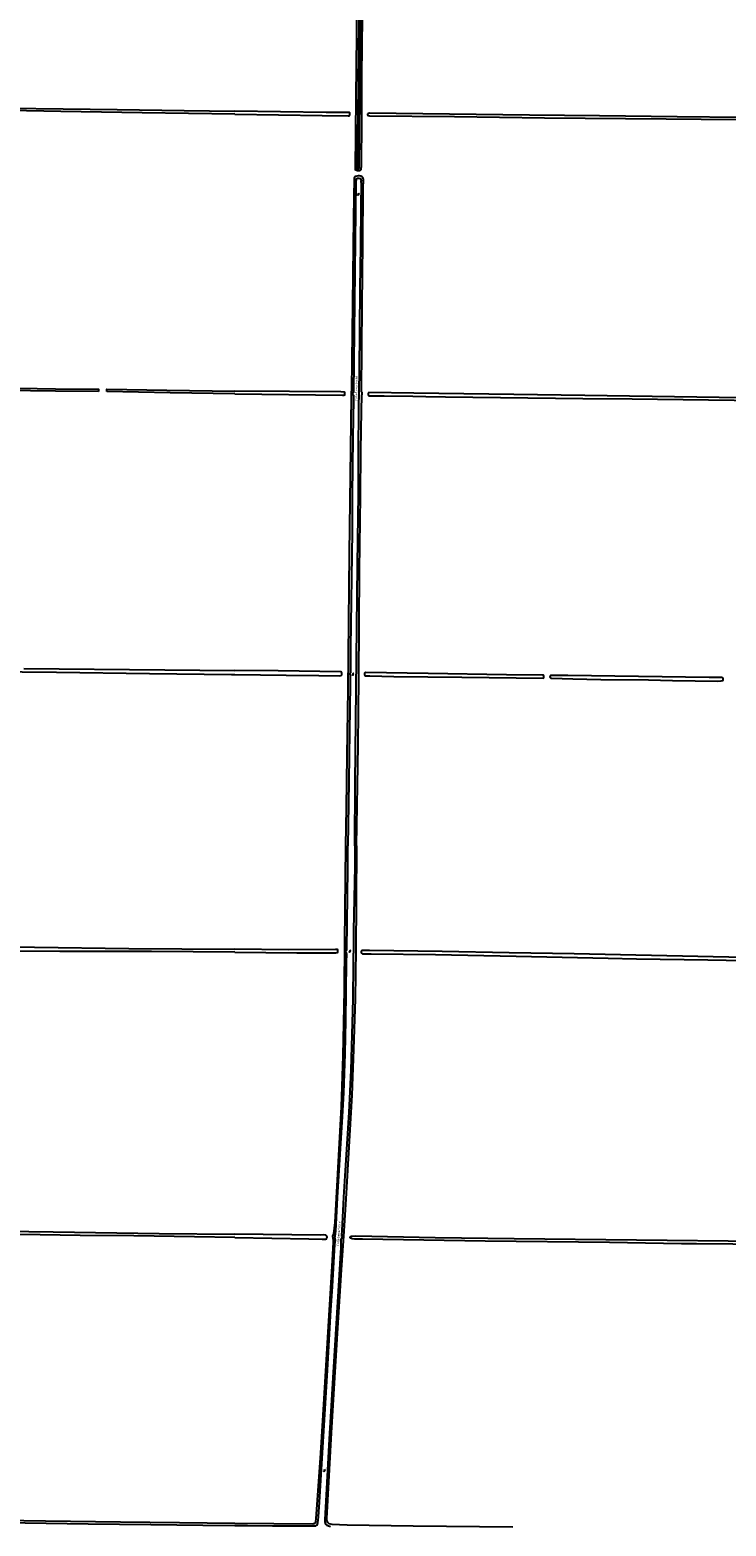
# Model space of a CAD drawing. Extents: x 168875 to 176000, y 513888 to 528000.
# Tile 68 of 106: x 173781 to 174525, y 522273 to 523872. Entities that reach past the tile are written whole.
import ezdxf

# ---------------------------------------------------------------- set-up
doc = ezdxf.new("R2010")
doc.units = 0
doc.header["$MEASUREMENT"] = 0
doc.layers.get('0').update_dxf_attribs({"linetype": 'CONTINUOUS'})
for name, color, linetype in [('INSTEEK_SLOOT', 72, 'CONTINUOUS'), ('KANT_WATER', 140, 'CONTINUOUS'), ('SEMANTIEK', 140, 'CONTINUOUS'), ('WATERLOOPNAAM', 7, 'CONTINUOUS')]:
    doc.layers.add(name, color=color, linetype=linetype)
doc.styles.add('ISOCP', font='ISOCP.shx', dxfattribs={"height": 1.8})

# ---------------------------------------------------------------- blocks, each defined once
blk = doc.blocks.new('S05')
at = {"color": 0}
for p, q in [((0.1, 0.3), (0.4, 0.6)), ((0.1, -0.2), (0.4, 0.1)), ((0.4, 0.6), (0.7, 0.7)), ((0.4, 0.1), (0.7, 0.2)), ((0.7, 0.7), (1, 0.6)), ((0.7, 0.2), (1, 0.1)), ((1, 0.6), (1.3, 0.4)), ((1, 0.1), (1.4, -0.1)), ((1.3, 0.4), (1.7, 0.1)), ((1.7, 0.1), (2, 0)), ((2, 0), (2.3, 0.2)), ((2.3, 0.2), (2.6, 0.4)), ((1.4, -0.1), (1.7, -0.4)), ((1.7, -0.4), (2, -0.5)), ((2, -0.5), (2.3, -0.3)), ((2.3, -0.3), (2.6, -0.1))]:
    blk.add_line(p, q, dxfattribs=at)

msp = doc.modelspace()

# ---------------------------------------------------------------- linework, layer by layer
at = {"layer": 'INSTEEK_SLOOT'}
for points in [[(174137.1, 524000), (174135.8, 523885.4), (174135.3, 523822.9), (174135.1, 523776.3), (174134.7, 523725.1), (174134.6, 523724.4), (174134.6, 523723.2), (174134.5, 523722.6), (174134.6, 523722.2), (174133.7, 523721.5), (174133.1, 523721.3), (174131.1, 523721.3), (174130, 523721.4), (174129.1, 523721.8), (174128.9, 523722), (174128.7, 523722.7), (174129.6, 523799.9), (174131.5, 524000)], [(173294, 523909.9), (173294.3, 523801.9), (173294.25, 523799.05), (173294.2, 523795.6), (173294.4, 523794.8), (173295, 523794.5), (173295.5, 523794.4), (173300.1, 523794.4), (173405.3, 523793), (173498, 523791.6), (173621.3, 523790.1), (173700.6, 523788.7), (173874.1, 523786.7), (173945.8, 523785.5), (174000, 523784.8)], [(174000, 523781.7), (173900.9, 523783), (173814, 523784.6), (173759.2, 523785.5), (173644.9, 523787), (173543.4, 523788.6), (173469.5, 523789.6), (173405.5, 523790.3), (173302.5, 523791.7), (173295.4, 523791.7), (173294.6, 523791.6), (173294.2, 523791.3), (173294.1, 523791), (173293.5, 523763.4), (173292.8, 523670.8), (173292.614, 523604.57)], [(174000, 523781.7), (174093.3, 523780.2), (174121, 523779.9), (174121.7, 523779.9), (174122.4, 523780.1), (174122.6, 523780.5), (174122.6, 523783), (174122.3, 523783.3), (174121.8, 523783.4), (174097.6, 523783.6), (174000, 523784.8)], [(174541.9, 523778), (174472.4, 523778.8), (174389.4, 523780), (174314.8, 523780.6), (174143.9, 523782.6), (174142.6, 523782.3), (174142, 523782), (174141.7, 523781.6), (174141.7, 523781), (174141.9, 523780.4), (174142.1, 523780.1), (174143.8, 523779.8), (174234.5, 523779.1), (174330.6, 523777.9), (174460.5, 523776.8), (174535.4, 523776)], [(174130, 523000), (174131.5, 523107.5), (174132.2, 523178.8), (174133.1, 523294.5), (174134.3, 523373.6), (174134.6, 523421.9), (174135.4, 523465.2), (174135.5, 523481.2), (174135.9, 523482.8), (174135.9, 523484.2), (174135.5, 523484.7), (174135.1, 523485.1), (174136.1, 523577.7), (174136.7, 523643.5), (174137.1, 523701.4), (174137.3, 523712.1), (174137.1, 523713), (174136.7, 523713.9), (174136, 523714.7), (174134.5, 523715.5), (174133, 523715.7), (174131.5, 523715.7), (174130.1, 523715.5), (174128.8, 523715.2), (174128, 523714.8), (174127.6, 523714.3), (174127.4, 523713.6), (174126.6, 523670.8), (174124.5, 523487.2), (174124.4, 523486), (174124.2, 523485.1), (174124.2, 523481.4), (174124.3, 523480.7), (174124.3, 523479.9), (174122, 523312.2), (174120.7, 523167.1), (174119.7, 523096.7), (174118.8, 523040.5), (174118.3, 523000)], [(173594.489, 523488.264), (173594.493, 523491.46), (173611.8, 523491.3), (173670.7, 523490.6), (173808.4, 523488.4), (173854.446, 523487.892), (173854.321, 523485.343)], [(173854.321, 523485.343), (173808.5, 523485.6), (173781.6, 523486), (173704.9, 523486.8), (173648.5, 523487.5), (173594.489, 523488.264)], [(173863.271, 523485.276), (173863.312, 523487.791), (173927.4, 523486.7), (174000, 523485.9)], [(174000, 523483), (173930.8, 523484.1), (173863.271, 523485.276)], [(174000, 523483), (174114.9, 523481.6), (174116.3, 523481.6), (174117.3, 523482), (174117.5, 523482.5), (174117.5, 523483.4), (174117.3, 523484.2), (174116.7, 523484.6), (174116.4, 523484.7), (174113, 523484.9), (174058.2, 523485.3), (174000, 523485.9)], [(174589.3, 523477.8), (174373.7, 523481.3), (174297.8, 523482.1), (174191.3, 523483.7), (174143, 523484.3), (174142.6, 523484.1), (174142.3, 523483.4), (174142.3, 523482.7), (174142.2, 523482.2), (174142.3, 523481.7), (174142.7, 523481.1), (174143.6, 523480.8), (174145.3, 523480.7), (174145.8, 523480.6), (174159.4, 523480.6), (174190.1, 523480.3), (174203.8, 523480), (174225.1, 523479.8), (174371.8, 523477.9), (174424.2, 523477.6), (174723.8, 523473.8)], [(173369.364, 523189.96), (173515, 523188.4), (173602.7, 523187.6), (173699.4, 523186.5), (173809.3, 523185.5), (173908.8, 523184.1), (173996.4, 523183.2), (174000, 523183.1)], [(173774.5, 523189.6), (173925.3, 523188), (174000, 523187.3)], [(174000, 523183.1), (174054.7, 523182.5), (174089.6, 523181.9), (174112, 523181.8), (174113.4, 523182), (174114.2, 523182.6), (174114.3, 523183.3), (174114.3, 523184.1), (174114.1, 523185.1), (174113.8, 523185.7), (174113, 523185.8), (174046.1, 523186.9), (174000, 523187.3)], [(174330, 523181.1), (174329.9, 523181.7), (174329.5, 523182.2), (174328.7, 523182.3), (174290.2, 523182.7), (174206.3, 523184.3), (174139.5, 523185.2), (174139, 523185.1), (174138.4, 523184.4), (174138.3, 523182.9), (174138.4, 523182.6), (174138.8, 523182), (174139.5, 523181.8), (174141.3, 523181.6), (174144.2, 523181.5), (174169.6, 523181.1), (174242.4, 523180.2), (174329.5, 523179.3), (174330, 523179.9), (174330, 523181.1)], [(174521.7, 523178), (174521.6, 523178.5), (174521, 523179.4), (174520.4, 523179.7), (174519.5, 523179.9), (174506.6, 523179.8), (174355.6, 523182.1), (174337.7, 523182), (174337.1, 523181.9), (174336.6, 523181.3), (174336.5, 523180.6), (174336.7, 523179.8), (174337.3, 523179.3), (174338.3, 523179), (174360.9, 523178.6), (174390.8, 523177.8), (174441.9, 523177.3), (174467.5, 523176.7), (174516, 523176), (174519.5, 523176.3), (174521, 523176.6), (174521.6, 523177.1), (174521.7, 523178)], [(174118.3, 523000), (174116.9, 522897.2), (174116.7, 522845.9), (174115.2, 522775.7), (174113.4, 522721.3), (174106.7, 522597.7), (174105.3, 522585.6), (174104.4, 522583), (174104.8, 522579.2), (174105, 522578.2), (174105, 522576.5), (174103.6, 522551), (174098.8, 522474.8), (174094.9, 522409.4), (174091.6, 522351.4), (174086.5, 522281), (174086.2, 522278.4), (174085.8, 522276.6), (174085.3, 522276.1), (174084.6, 522275.7), (174083.8, 522275.7), (174083.1, 522275.6), (174000, 522276.3), (173940.8, 522277), (173877.9, 522277.6), (173797.8, 522278.6), (173728.3, 522279.7)], [(174130, 523000), (174129.4, 522940.2), (174129.2, 522889.3), (174128.4, 522836.5), (174126.8, 522782.4), (174124.8, 522733.7), (174118.5, 522622.8), (174116.4, 522588.3), (174113.5, 522547.2), (174109.5, 522485), (174102.8, 522373.1), (174097.9, 522281.4), (174098, 522279.7), (174098.4, 522277.9), (174099.5, 522276.7), (174100.4, 522276.3), (174103.5, 522275.6), (174120, 522274.6), (174190.3, 522273.6), (174297, 522272.4)], [(173369.4, 522894.7), (173369.8, 522894.1), (173370.2, 522893.9), (173384.5, 522893.7), (173475.6, 522893.3), (173599.9, 522892.6), (173785.8, 522891.7), (173886.6, 522890.4), (174000, 522889.5)], [(174000, 522886.3), (174066.3, 522885.6), (174107.9, 522885.6), (174109.2, 522886), (174109.9, 522886.6), (174110.1, 522887.7), (174110.1, 522888.9), (174110, 522889.1), (174109.3, 522889.3), (174107.4, 522889.3), (174057.3, 522889), (174000, 522889.5)], [(174000, 522886.3), (173910.8, 522887.1), (173813.1, 522887.2), (173709.4, 522887.9)], [(174543.8, 522880.7), (174362.4, 522884.6), (174293, 522885.8), (174221.3, 522887.2), (174143.7, 522888.4), (174135.7, 522888.4), (174135, 522887.4), (174135, 522886.6), (174135.6, 522885.3), (174136.2, 522884.8), (174139, 522884.8), (174145.7, 522884.6), (174214.2, 522883.8), (174300.5, 522882.2), (174398.8, 522880), (174428.8, 522879.4), (174505.1, 522878.2), (174603.8, 522876.4)], [(173727.8, 522588.9), (173806, 522587.8), (173919, 522585.9), (174000, 522585.2)], [(174000, 522581.6), (173956.8, 522582.4), (173892.1, 522583.4), (173834.7, 522583.8), (173727.3, 522585.5)], [(174000, 522581.6), (174078.9, 522580.1), (174093.3, 522579.9), (174096.9, 522580), (174097.9, 522580.3), (174098.3, 522580.9), (174098.5, 522581.4), (174098.4, 522582.5), (174098.2, 522583.1), (174097.9, 522583.6), (174097.2, 522584.1), (174096.3, 522584.3), (174094.1, 522584.4), (174091, 522584.3), (174000, 522585.2)], [(174400.3, 522576.3), (174267.2, 522577.9), (174136.4, 522580), (174127.8, 522580), (174125.1, 522580.3), (174123.3, 522580.9), (174122.7, 522581.7), (174123.6, 522582.6), (174124.6, 522583.1), (174129.3, 522583.3), (174213.9, 522581.7), (174298.2, 522580.5), (174559.8, 522577.7), (174659.8, 522577), (174737.6, 522576.1), (174744.8, 522575.5), (174764.5, 522575.7), (174764.4, 522579.7), (174764.9, 522580.6), (174767.2, 522580.9)], [(174570.8, 522574), (174493.1, 522574.9), (174477.2, 522575), (174400.3, 522576.3)]]:
    msp.add_lwpolyline(points, dxfattribs=at)
at = {"layer": 'KANT_WATER'}
for points in [[(174133.4, 524000), (174133, 523946.5), (174132.2, 523879.5), (174131.2, 523780.9), (174130.7, 523740.7), (174130.6, 523726.9), (174130.7, 523723.1), (174130.9, 523722.9), (174131.4, 523722.7), (174132.2, 523722.8), (174132.5, 523723.2), (174132.8, 523723.8), (174132.9, 523724.5), (174133.7, 523837.9), (174134.3, 523890.2), (174135.2, 524000)], [(174128.1, 523000), (174128.5, 523067.3), (174131, 523299.8), (174131.7, 523352.8), (174131.9, 523373.8), (174132.1, 523421.7), (174132.4, 523466.4), (174133, 523506.8), (174133.9, 523595.4), (174134.5, 523640.2), (174134.8, 523683.5), (174135.1, 523707.4), (174135, 523709.8), (174135.1, 523710.8), (174135, 523711.4), (174134.4, 523712.6), (174132.9, 523713), (174130.9, 523713), (174130.1, 523712.7), (174129.6, 523712.1), (174129.4, 523711.5), (174129.3, 523710.5), (174126.7, 523484.4), (174125.5, 523482.8), (174126.6, 523481.6), (174126.7, 523477), (174126, 523436), (174125.3, 523374.2), (174125.1, 523335.8), (174123.5, 523212), (174123.3, 523184.8), (174122.6, 523183.8), (174122.7, 523183.1), (174123.1, 523182.5), (174123.2, 523181.1), (174123, 523173.2), (174121.3, 523044.3), (174120.8, 523000)], [(174000, 522274), (174013.6, 522273.9), (174040.1, 522273.6), (174047.3, 522273.7), (174061.3, 522273.6), (174076.7, 522273.5), (174084.5, 522273.5), (174086.4, 522273.6), (174087.5, 522274.4), (174088.2, 522275.3), (174088.5, 522277.2), (174088.8, 522279.8), (174089.2, 522283.3), (174090.3, 522299.1), (174094.4, 522363.2), (174099, 522440), (174102.6, 522504), (174104.1, 522529.4), (174106.9, 522574.1), (174107.3, 522578.8), (174107.2, 522580.4), (174106.6, 522581.2), (174106.2, 522581.6), (174106.5, 522581.9), (174107.1, 522582.4), (174107.2, 522583.1), (174107.7, 522588.4), (174109.7, 522624.5), (174112.4, 522670.8), (174114.9, 522710.8), (174116.2, 522736.2), (174117.8, 522777.9), (174118.5, 522813.6), (174119.3, 522875.8), (174119.4, 522884.5), (174119.3, 522885.3), (174119.2, 522885.6), (174118.8, 522886.2), (174118.5, 522886.5), (174118.1, 522887.1), (174118.1, 522887.4), (174118.4, 522887.7), (174118.9, 522887.9), (174119.3, 522888.2), (174119.6, 522888.9), (174120.5, 522975.4), (174120.8, 523000)], [(174128.1, 523000), (174128, 522978.2), (174126.7, 522909.1), (174126.6, 522890.8), (174126.7, 522887.6), (174126.8, 522886.4), (174126.8, 522885.6), (174126.4, 522885.2), (174126.2, 522884.6), (174126.2, 522883.5), (174126.3, 522873.9), (174126.1, 522836.1), (174123.8, 522760.5), (174121.6, 522715.3), (174118.3, 522659.1), (174116.1, 522624.7), (174114.1, 522589.2), (174113.8, 522584.2), (174113.8, 522583.1), (174114.4, 522582.3), (174114.4, 522581.5), (174113.9, 522580.6), (174113.3, 522580), (174113, 522570.8), (174110.3, 522524.2), (174104.6, 522431.7), (174100.8, 522366.2), (174097.1, 522300.1), (174096.4, 522286.9), (174096.2, 522280.3), (174096.1, 522278), (174096.8, 522275.4), (174098.2, 522274.3), (174100.1, 522273.5), (174102.2, 522273.1)], [(173271.3, 522281.918), (173279.9, 522283.5), (173289.9, 522283.2), (173308.1, 522283), (173325.1, 522282.8), (173353.5, 522282.3), (173424.2, 522281.5), (173526.1, 522280), (173607.3, 522278.9), (173687.6, 522277.9), (173726.1, 522277.4), (173775.8, 522276.7), (173843.3, 522275.7), (173910.1, 522275), (173965.8, 522274.2), (174000, 522274)]]:
    msp.add_lwpolyline(points, dxfattribs=at)

# ---------------------------------------------------------------- block references
at = {"layer": 'SEMANTIEK'}
for p, rotation in [((174132.076, 523694.582), 85.71797837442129), ((174126.283, 523181.865), 87.87890360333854), ((174123.139, 522886.066), 85.79197039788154), ((174095.95, 522331.282), 86.94140159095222)]:
    msp.add_blockref('S05', p, dxfattribs=dict(at, rotation=rotation))

# ---------------------------------------------------------------- texts
at = {"layer": 'WATERLOOPNAAM', "style": 'ISOCP'}
for rotation, p in [(89.311771, (174130.774, 523475.173)), (85.964, (174111.09, 522572.373))]:
    msp.add_text('Tollebekertocht', height=2.5, rotation=rotation, dxfattribs=at).set_placement(p)

doc.saveas('drawing.dxf')
